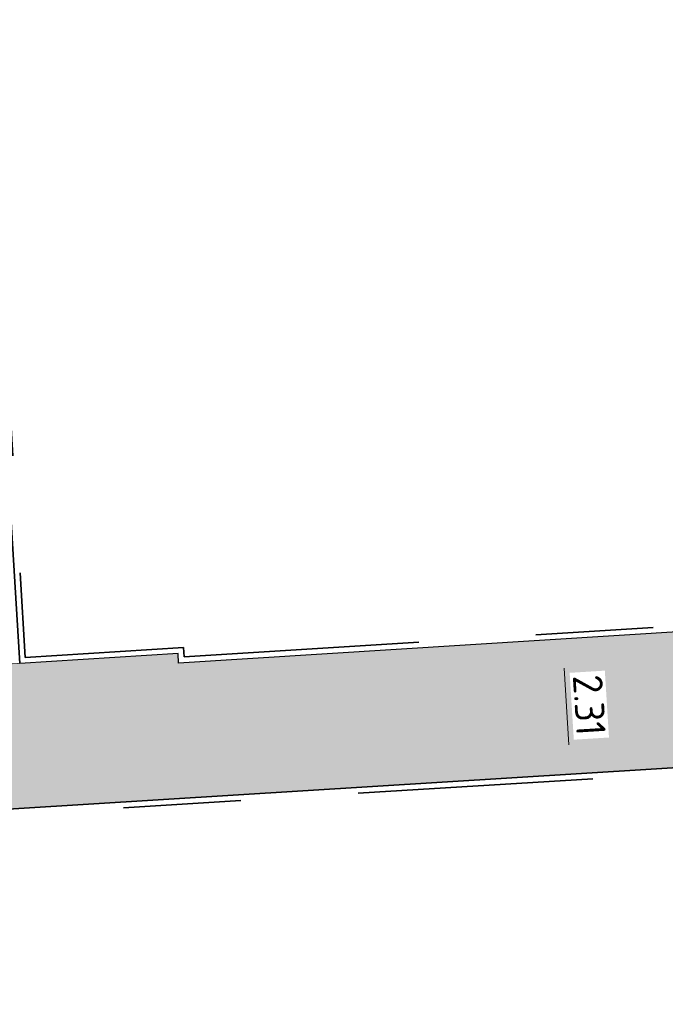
# Model space of a CAD drawing. Header units: metres. Extents: x 162305 to 163132, y 502542 to 502928.
# Tile 191 of 222: x 162512 to 162523, y 502826 to 502843. Entities that reach past the tile are written whole.
import ezdxf

# ---------------------------------------------------------------- set-up
doc = ezdxf.new("R2010")
doc.units = ezdxf.units.M
doc.linetypes.add('VH-OPSLUITBAND-SO', pattern=[10, 4, -2, 2, -2])
for name, color, linetype, lineweight in [('N-WB-BANDEN-VOORKANTBAND', 2, 'Continuous', 30), ('N-WE-GR-GRAS-A-200', 62, 'Continuous', 18), ('N-WE-VH-KANTOPSLUITING_VOORKANTBAND-G', 50, 'Continuous', 35), ('N-WE-VH-OPENVERHARDING_TEGEL-A', 92, 'Continuous', 18), ('X-XX-AL-M', 7, 'Continuous', 18)]:
    doc.layers.add(name, color=color, linetype=linetype, lineweight=lineweight)
doc.layers.add('N-WE-VH-KANTOPSLUITING_OPSLUITBAND_100X200-G', color=150, linetype='VH-OPSLUITBAND-SO', lineweight=35, true_color=0x007fff)
doc.layers.add('X-XX-AL-HULPLIJN 01-G', color=1, linetype='Continuous', lineweight=18, true_color=0xff0000, plot=False)
doc.styles.add('NLCS-ISO-M200-T25', font='NLCS-ISO.ttf', dxfattribs={"height": 0.5})
doc.dimstyles.new('NLCS-M200-T25-PIJL_L2_H2', dxfattribs={"dimscale": 0.2, "dimtxt": 2.5, "dimasz": 2.5, "dimexe": 2, "dimexo": 2, "dimgap": 0.7, "dimtad": 1, "dimzin": 0, "dimdsep": 46, "dimtxsty": 'NLCS-ISO-M200-T25', "dimcen": 0, "dimdle": 2, "dimclrd": 256, "dimclre": 256, "dimclrt": 256, "dimazin": 0, "dimtfac": 1, "dimtdec": 3, "dimtofl": 0, "dimtmove": 0, "dimatfit": 3, "dimfxl": 2, "dimfxlon": 1, "dimtfillclr": 256, "dimtolj": 1, "dimtzin": 0, "dimlwd": -1, "dimlwe": -1, "dimarcsym": 0})

# ---------------------------------------------------------------- blocks, each defined once
blk = doc.blocks.new('*D416')
at = {"layer": 'Defpoints', "color": 0, "transparency": 16777216}
for p in [(162521.536045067, 502832.250035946), (162521.6791289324, 502829.9473125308), (162521.7831566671, 502829.9537764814)]:
    blk.add_point(p, dxfattribs=at)
at = {"layer": 'X-XX-AL-M', "transparency": 16777216}
for p, q in [((162521.536045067, 502832.250035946), (162521.9352750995, 502832.274842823)), ((162521.5670536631, 502831.7509984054), (162521.6481203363, 502830.4463500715)), ((162521.6791289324, 502829.9473125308), (162521.2798988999, 502829.9225056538))]:
    blk.add_line(p, q, dxfattribs=at)
for points in [[(162521.6502265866, 502831.7561665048), (162521.4838807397, 502831.745830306), (162521.536045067, 502832.250035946)], [(162521.7312932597, 502830.4515181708), (162521.5649474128, 502830.4411819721), (162521.6791289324, 502829.9473125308)]]:
    blk.add_solid(points, dxfattribs=at)
at = {"layer": 'X-XX-AL-M', "transparency": 16777216, "insert": (162521.9968362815, 502831.1228609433), "char_height": 0.5, "attachment_point": 5, "rotation": 273.5556050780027, "style": 'NLCS-ISO-M200-T25', "bg_fill": 3, "box_fill_scale": 1.1, "bg_fill_color": 256, "bg_fill_true_color": 13158600, "bg_fill_transparency": 0}
blk.add_mtext('\\A1;2.31', dxfattribs=at)

msp = doc.modelspace()

# ---------------------------------------------------------------- hatches: boundary and pattern name
at = {"layer": 'N-WE-GR-GRAS-A-200'}
h = msp.add_hatch(dxfattribs=at)
h.set_pattern_fill('AGR-GRAS_02-SO', color=256, scale=0.2, style=0, pattern_type=2)
h.set_pattern_definition([(0, (0, 0), (2, 2), [0.5, -1.5]), (0, (1.1, 1.2), (2, 2), [0.5, -1.5]), (90, (0.2, 0.7000000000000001), (-2, 2), [0.5, -1.5]), (90, (1, 1.4), (-2, 2), [0.5, -1.5]), (45, (0.4, 1.4), (0, 2.00000000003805), [0.5, -2.328427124]), (135, (1.1, 0), (-2.00000000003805, 0), [0.5, -2.328427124]), (26.56505119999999, (0.5, 0.6000000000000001), (2.000000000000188, 8.001289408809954e-10), [0.5, -3.972135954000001]), (26.56505119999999, (1.4, 1.6), (2.000000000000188, 8.001289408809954e-10), [0.5, -3.972135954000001]), (63.43494882, (1.4, 0), (1.019972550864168e-10, 2.000000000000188), [0.4999999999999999, -3.972135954]), (63.43494882, (0.5, 0.9), (1.019972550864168e-10, 2.000000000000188), [0.4999999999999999, -3.972135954]), (63.43494882, (1.2, 0.4), (1.019972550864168e-10, 2.000000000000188), [0.4999999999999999, -3.972135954]), (116.5650512, (0, 1.1), (-8.00129740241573e-10, 2.000000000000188), [0.4999999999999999, -3.972135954]), (153.43494882, (0.4, 0.3), (-2.000000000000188, 1.019979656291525e-10), [0.5, -3.972135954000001])])
h.paths.add_polyline_path([(162421.5165590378, 502819.7260517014), (162435.0341480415, 502820.5761715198), (162435.1688183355, 502820.4316233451), (162435.3426501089, 502820.2749681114), (162435.552850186, 502820.1206294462), (162435.8967156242, 502819.9441172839), (162436.2277402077, 502819.8405780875), (162436.6488709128, 502819.7886927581), (162442.0138132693, 502820.0949395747), (162442.1810611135, 502820.2103278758), (162442.3248732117, 502817.9525913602), (162445.007909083, 502818.1234939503), (162446.2444226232, 502817.2507322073), (162443.1915292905, 502817.0609060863), (162443.5109028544, 502811.9245559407), (162442.5054510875, 502811.8576059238), (162442.17, 502817.226), (162424.634, 502816.1300000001), (162424.643, 502815.982), (162424.9671399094, 502810.7714661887), (162422.0807124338, 502810.5898051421)])
edge = h.paths.add_edge_path(flags=16)
edge.add_ellipse((162362.043387, 502852.5697739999), major_axis=(-0.002383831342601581, 0.03742427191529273), ratio=0.9992283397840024, start_angle=0, end_angle=360, ccw=False)
edge = h.paths.add_edge_path(flags=16)
edge.add_ellipse((162362.5847170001, 502843.0740939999), major_axis=(-0.002383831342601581, 0.03742427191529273), ratio=0.9992283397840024, start_angle=0, end_angle=360, ccw=False)
edge = h.paths.add_edge_path(flags=16)
edge.add_ellipse((162361.374981, 502862.4700579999), major_axis=(-0.002383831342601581, 0.03742427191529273), ratio=0.9992283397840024, start_angle=0, end_angle=360, ccw=False)
h.paths.add_polyline_path([(162362.2190213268, 502859.5504481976), (162362.3188333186, 502859.5565773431), (162363.5149332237, 502840.0783135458), (162363.4151212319, 502840.0721844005), (162363.4427023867, 502839.6230304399), (162363.5425143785, 502839.6291595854), (162363.6292576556, 502838.2165615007), (162362.8224999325, 502838.1585549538), (162362.7862460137, 502838.484052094), (162362.7876825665, 502838.4841989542), (162362.7580411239, 502838.7741446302), (162362.163, 502845.4909999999), (162360.89836909, 502866.6763346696), (162361.8778000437, 502866.7387219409), (162362.2912521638, 502860.0057313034), (162362.191440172, 502859.9996021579)])
h.paths.add_polyline_path([(162370.3601271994, 502859.1295107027), (162370.1821962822, 502861.9228857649), (162370.463, 502861.9199999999), (162370.486, 502861.4019999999), (162370.7786257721, 502861.4149999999), (162370.814, 502860.8959999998), (162371.3365986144, 502860.9349999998), (162371.387, 502859.961), (162371.777, 502859.9789999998), (162371.7795167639, 502859.2226011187)])
edge = h.paths.add_edge_path(flags=16)
edge.add_ellipse((162389.543764, 502924.3068979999), major_axis=(-0.002385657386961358, 0.03745293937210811), ratio=0.9992283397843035, start_angle=0, end_angle=360, ccw=False)
edge = h.paths.add_edge_path(flags=16)
edge.add_ellipse((162379.964316, 502923.7109299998), major_axis=(-0.002385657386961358, 0.03745293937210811), ratio=0.9992283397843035, start_angle=0, end_angle=360, ccw=False)
h.paths.add_polyline_path([(162371.042, 502923.0409999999), (162371.029, 502923.5469999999), (162371.0223638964, 502923.6548720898), (162398.1123599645, 502925.3046281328), (162398.1452615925, 502924.7643634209)])
edge = h.paths.add_edge_path(flags=16)
edge.add_ellipse((162472.361153, 502871.472719), major_axis=(-0.002385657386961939, 0.03745293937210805), ratio=0.9992283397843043, start_angle=0, end_angle=360, ccw=False)
edge = h.paths.add_edge_path(flags=16)
edge.add_ellipse((162472.2864730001, 502872.403486), major_axis=(-0.002385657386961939, 0.03745293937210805), ratio=0.9992283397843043, start_angle=0, end_angle=360, ccw=False)
edge = h.paths.add_edge_path(flags=16)
edge.add_ellipse((162481.3114880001, 502872.9735409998), major_axis=(-0.002385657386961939, 0.03745293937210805), ratio=0.9992283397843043, start_angle=0, end_angle=360, ccw=False)
edge = h.paths.add_edge_path(flags=16)
edge.add_ellipse((162481.4002010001, 502872.0775119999), major_axis=(-0.002385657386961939, 0.03745293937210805), ratio=0.9992283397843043, start_angle=0, end_angle=360, ccw=False)
edge = h.paths.add_edge_path(flags=16)
edge.add_ellipse((162491.4805440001, 502873.637313), major_axis=(-0.002385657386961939, 0.03745293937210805), ratio=0.9992283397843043, start_angle=0, end_angle=360, ccw=False)
edge = h.paths.add_edge_path()
edge.add_line((162491.6143036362, 502871.717545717), (162490.495948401, 502871.6572610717))
edge.add_line((162490.495948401, 502871.6572610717), (162490.4911206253, 502871.770458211))
edge.add_line((162490.4911206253, 502871.770458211), (162478.1572766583, 502870.9921482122))
edge.add_line((162478.1572766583, 502870.9921482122), (162470.9743753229, 502870.6049558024))
edge.add_line((162470.9743753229, 502870.6049558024), (162470.8563556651, 502872.5000220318))
edge.add_line((162470.8563556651, 502872.5000220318), (162485.6270000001, 502873.4150000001))
edge.add_line((162485.6270000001, 502873.4150000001), (162493.227, 502873.874))
edge.add_line((162493.227, 502873.874), (162492.8458826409, 502880.3916842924))
edge.add_line((162492.8458826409, 502880.3916842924), (162493.9870089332, 502880.4646632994))
edge.add_line((162493.9870089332, 502880.4646632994), (162494.5185704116, 502871.8740994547))
edge.add_line((162494.5185704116, 502871.8740994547), (162491.6457403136, 502871.7192403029))
edge.add_ellipse((162491.6281880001, 502871.7524060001), major_axis=(-0.002385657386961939, 0.03745293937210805), ratio=0.9992283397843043, start_angle=204.2610710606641, end_angle=514.6215030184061)
h.paths.add_polyline_path([(162503.0755587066, 502855.4427169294), (162503.1753678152, 502855.4488928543), (162503.1815437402, 502855.3490837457), (162507.7228581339, 502855.6300883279), (162508.3250288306, 502845.8984091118), (162508.8258166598, 502845.9293965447), (162509.9220368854, 502845.9962164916), (162508.4797209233, 502869.3054814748), (162502.5611213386, 502868.9392541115), (162502.3616388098, 502868.2951169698), (162502.3731368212, 502866.8913389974)])
h.paths.add_polyline_path([(162538.7342247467, 502870.4526310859), (162538.7367962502, 502870.458550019), (162538.7430412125, 502870.4777147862), (162538.7473811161, 502870.496931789), (162538.7498959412, 502870.5159468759), (162538.7507036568, 502870.5345366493), (162538.7498980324, 502870.5531265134), (162538.7473853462, 502870.5721418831), (162538.7430476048, 502870.5913593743), (162538.7368047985, 502870.6105248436), (162538.7286236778, 502870.6293614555), (162538.7222540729, 502870.6408522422), (162538.7033428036, 502870.9382040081), (162537.9507959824, 502870.8903428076), (162537.9680789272, 502870.6185940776), (162537.964609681, 502870.6106081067), (162537.9583653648, 502870.5914438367), (162537.9540258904, 502870.5722273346), (162537.9515112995, 502870.5532127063), (162537.9507036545, 502870.5346233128), (162537.9515092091, 502870.5160338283), (162537.9540216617, 502870.4970189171), (162537.9583589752, 502870.4778019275), (162537.964601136, 502870.4586369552), (162537.9727813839, 502870.4398007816), (162537.9803143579, 502870.4262100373), (162537.9986571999, 502870.137795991), (162538.7512040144, 502870.1856571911)], flags=16)
edge = h.paths.add_edge_path(flags=16)
edge.add_ellipse((162531.9063522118, 502869.9819825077), major_axis=(-0.2500000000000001, 0), ratio=1, start_angle=-146.51130248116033, end_angle=206.7590416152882, ccw=False)
edge.add_line((162532.1148508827, 502870.1199256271), (162532.1295791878, 502870.0945423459))
edge = h.paths.add_edge_path(flags=16)
edge.add_ellipse((162511.918555, 502869.277477), major_axis=(-0.00238565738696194, 0.03745293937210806), ratio=0.9992283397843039, start_angle=0, end_angle=360, ccw=False)
edge = h.paths.add_edge_path(flags=16)
edge.add_ellipse((162522.496849, 502868.4620289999), major_axis=(-0.00238565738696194, 0.03745293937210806), ratio=0.9992283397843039, start_angle=0, end_angle=360, ccw=False)
edge = h.paths.add_edge_path(flags=16)
edge.add_ellipse((162522.447144, 502869.8904319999), major_axis=(-0.00238565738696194, 0.03745293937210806), ratio=0.9992283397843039, start_angle=0, end_angle=360, ccw=False)
edge = h.paths.add_edge_path(flags=16)
edge.add_ellipse((162532.378619, 502869.05672), major_axis=(-0.00238565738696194, 0.03745293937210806), ratio=0.9992283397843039, start_angle=0, end_angle=360, ccw=False)
edge = h.paths.add_edge_path()
edge.add_line((162511.9016605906, 502867.7473060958), (162510.2102112, 502867.6449842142))
edge.add_line((162510.2102112, 502867.6449842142), (162510.1085309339, 502869.3060766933))
edge.add_line((162510.1085309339, 502869.3060766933), (162538.7403474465, 502871.0777381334))
edge.add_line((162538.7403474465, 502871.0777381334), (162538.8441031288, 502869.3771517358))
edge.add_line((162538.8441031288, 502869.3771517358), (162511.9425193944, 502867.7497777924))
edge.add_ellipse((162511.920191, 502867.7799310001), major_axis=(-0.00238565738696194, 0.03745293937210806), ratio=0.9992283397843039, start_angle=212.895373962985, end_angle=506.7391838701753)
edge = h.paths.add_edge_path(flags=16)
edge.add_ellipse((162554.016631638, 502704.4069191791), major_axis=(-0.2500000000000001, 0), ratio=1, start_angle=-19.78060631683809, end_angle=333.4897362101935, ccw=False)
edge.add_line((162553.7813827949, 502704.4915240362), (162553.7929180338, 502704.5185087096))
edge = h.paths.add_edge_path()
edge.add_ellipse((162551.4431023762, 502714.7606002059), major_axis=(-0.5786424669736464, 0), ratio=1, start_angle=88.32756619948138, end_angle=98.42476321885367)
edge.add_line((162551.5278796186, 502714.1882018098), (162556.303, 502714.513))
edge.add_line((162556.303, 502714.513), (162556.577, 502710.1250000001))
edge.add_line((162556.577, 502710.1250000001), (162556.776, 502710.137))
edge.add_line((162556.776, 502710.137), (162556.8456714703, 502709.2360332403))
edge.add_line((162556.8456714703, 502709.2360332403), (162552.7317102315, 502708.9739843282))
edge.add_line((162552.7317102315, 502708.9739843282), (162552.9859847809, 502704.982074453))
edge.add_line((162552.9859847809, 502704.982074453), (162557.1540978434, 502705.2475726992))
edge.add_line((162557.1540978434, 502705.2475726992), (162557.1710000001, 502705.029))
edge.add_line((162557.1710000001, 502705.029), (162577.095, 502706.273))
edge.add_line((162577.095, 502706.273), (162577.2190000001, 502706.8259999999))
edge.add_line((162577.2190000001, 502706.8259999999), (162577.3048540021, 502705.3783479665))
edge.add_line((162577.3048540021, 502705.3783479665), (162549.7918656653, 502703.6927452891))
edge.add_line((162549.7918656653, 502703.6927452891), (162549.1598177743, 502713.8137040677))
edge.add_line((162549.1598177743, 502713.8137040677), (162549.361875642, 502713.8262496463))
edge.add_line((162549.361875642, 502713.8262496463), (162549.3556780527, 502713.9260674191))
edge.add_line((162549.3556780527, 502713.9260674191), (162550.2635827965, 502713.9824417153))
edge.add_ellipse((162550.2202014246, 502714.6810961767), major_axis=(-0.7000000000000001, 0), ratio=1, start_angle=93.55309047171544, end_angle=128.9931781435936)
edge.add_line((162550.6606609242, 502714.1370415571), (162551.426214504, 502714.1822042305))
edge = h.paths.add_edge_path(flags=16)
edge.add_ellipse((162508.182291, 502708.9626890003), major_axis=(-0.002385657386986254, 0.03745293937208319), ratio=0.9992283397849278, start_angle=0, end_angle=360, ccw=False)
edge = h.paths.add_edge_path(flags=16)
edge.add_ellipse((162498.418432, 502708.1386420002), major_axis=(-0.002385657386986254, 0.03745293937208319), ratio=0.9992283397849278, start_angle=0, end_angle=360, ccw=False)
edge = h.paths.add_edge_path(flags=16)
edge.add_ellipse((162487.92888, 502707.676082), major_axis=(-0.002385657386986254, 0.03745293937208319), ratio=0.9992283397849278, start_angle=0, end_angle=360, ccw=False)
edge = h.paths.add_edge_path(flags=16)
edge.add_ellipse((162478.21442, 502707.1048410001), major_axis=(-0.002385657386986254, 0.03745293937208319), ratio=0.9992283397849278, start_angle=0, end_angle=360, ccw=False)
h.paths.add_polyline_path([(162476.6849999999, 502707.0870000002), (162505.879, 502708.9120000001), (162539.79, 502710.978), (162539.8512384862, 502709.9872224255), (162476.7460532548, 502706.0992192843)])
edge = h.paths.add_edge_path(flags=16)
edge.add_ellipse((162395.834261, 502721.3618740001), major_axis=(-0.002383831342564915, 0.03742427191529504), ratio=0.999228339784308, start_angle=0, end_angle=360, ccw=False)
edge = h.paths.add_edge_path(flags=16)
edge.add_ellipse((162396.470102, 502711.1848960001), major_axis=(-0.002383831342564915, 0.03742427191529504), ratio=0.999228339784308, start_angle=0, end_angle=360, ccw=False)
edge = h.paths.add_edge_path()
edge.add_line((162395.3827017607, 502731.7149209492), (162396.765, 502708.907))
edge.add_line((162396.765, 502708.907), (162397.0362159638, 502704.3002450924))
edge.add_line((162397.0362159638, 502704.3002450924), (162396.2952306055, 502704.2557530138))
edge.add_line((162396.2952306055, 502704.2557530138), (162395.7976409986, 502704.6969723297))
edge.add_line((162395.7976409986, 502704.6969723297), (162394.0179850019, 502733.9348903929))
edge.add_line((162394.0179850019, 502733.9348903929), (162394.9004865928, 502734.9337845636))
edge.add_line((162394.9004865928, 502734.9337845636), (162395.1865293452, 502734.9517658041))
edge.add_line((162395.1865293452, 502734.9517658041), (162395.3786342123, 502731.7820354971))
edge.add_ellipse((162395.364097, 502731.7474740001), major_axis=(-0.002383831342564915, 0.03742427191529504), ratio=0.999228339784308, start_angle=333.5251489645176, end_angle=566.1216927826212)
edge = h.paths.add_edge_path(flags=16)
edge.add_ellipse((162599.331135, 502707.3641609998), major_axis=(-0.002385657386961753, 0.03745293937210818), ratio=0.9992283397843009, start_angle=0, end_angle=360, ccw=False)
edge = h.paths.add_edge_path(flags=16)
edge.add_ellipse((162589.564927, 502706.8229459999), major_axis=(-0.002385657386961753, 0.03745293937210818), ratio=0.9992283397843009, start_angle=0, end_angle=360, ccw=False)
edge = h.paths.add_edge_path()
edge.add_ellipse((162583.9606018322, 502706.2395809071), major_axis=(-0.25, 0), ratio=1, start_angle=93.48921757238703, end_angle=273.4892176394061)
edge.add_line((162583.9453866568, 502706.4891174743), (162583.9425624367, 502706.5354361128))
edge.add_line((162583.9425624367, 502706.5354361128), (162608.977, 502708.0619999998))
edge.add_line((162608.977, 502708.0619999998), (162609.0222481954, 502707.3215365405))
edge.add_line((162609.0222481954, 502707.3215365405), (162583.9881483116, 502705.7878047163))
edge.add_line((162583.9881483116, 502705.7878047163), (162583.9758170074, 502705.9900443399))
edge = h.paths.add_edge_path(flags=16)
edge.add_ellipse((162616.1438289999, 502666.5185710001), major_axis=(-0.002383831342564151, 0.03742427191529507), ratio=0.9992283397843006, start_angle=0, end_angle=360, ccw=False)
edge = h.paths.add_edge_path(flags=16)
edge.add_ellipse((162615.418174, 502676.4011740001), major_axis=(-0.002383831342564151, 0.03742427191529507), ratio=0.9992283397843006, start_angle=0, end_angle=360, ccw=False)
edge = h.paths.add_edge_path()
edge.add_ellipse((162615.4285143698, 502664.8072041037), major_axis=(-0.25, 0), ratio=1, start_angle=33.48920055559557, end_angle=333.4892346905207)
edge.add_line((162615.2048017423, 502664.9187955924), (162615.1525454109, 502664.9448619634))
edge.add_line((162615.1525454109, 502664.9448619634), (162613.958497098, 502684.041838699))
edge.add_line((162613.958497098, 502684.041838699), (162615.1414976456, 502684.115805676))
edge.add_line((162615.1414976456, 502684.115805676), (162615.159, 502683.7990000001))
edge.add_line((162615.159, 502683.7990000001), (162616.3066053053, 502665.5481842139))
edge.add_line((162616.3066053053, 502665.5481842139), (162616.3033225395, 502665.5336481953))
edge.add_line((162616.3033225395, 502665.5336481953), (162616.3008077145, 502665.514633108))
edge.add_line((162616.3008077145, 502665.514633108), (162616.2999999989, 502665.4960433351))
edge.add_line((162616.2999999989, 502665.4960433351), (162616.3008056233, 502665.4774534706))
edge.add_line((162616.3008056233, 502665.4774534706), (162616.3033183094, 502665.4584381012))
edge.add_line((162616.3033183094, 502665.4584381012), (162616.3076560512, 502665.4392206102))
edge.add_line((162616.3076560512, 502665.4392206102), (162616.3138988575, 502665.4200551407))
edge.add_line((162616.3138988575, 502665.4200551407), (162616.314791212, 502665.4180005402))
edge.add_line((162616.314791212, 502665.4180005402), (162616.722, 502658.942))
edge.add_line((162616.722, 502658.942), (162615.5333526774, 502658.8544320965))
edge.add_line((162615.5333526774, 502658.8544320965), (162615.1717733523, 502664.6373404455))
edge.add_line((162615.1717733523, 502664.6373404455), (162615.2200169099, 502664.6692591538))
h.paths.add_polyline_path([(162613.8066207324, 502655.3830135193), (162613.5983157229, 502658.7118775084), (162613.6383711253, 502658.7148283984), (162613.9336933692, 502653.9916007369), (162582.143659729, 502652.0176703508), (162582.0627495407, 502653.3171170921)])
h.paths.add_polyline_path([(162630.4243863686, 502647.5564365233), (162630.6988101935, 502642.625785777), (162628.400261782, 502642.4938657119), (162627.7770362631, 502642.4580970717), (162627.7860277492, 502642.2775601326), (162603.4329293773, 502640.7654094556), (162603.1143130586, 502645.8967066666), (162602.0771908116, 502645.8411463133), (162602.1052835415, 502645.3920240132), (162602.140627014, 502645.3942347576), (162602.4673671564, 502640.0490361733), (162633.8554516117, 502641.9628847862), (162634.1446303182, 502641.9819357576), (162633.8808725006, 502644.367061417), (162633.7172807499, 502644.9995907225), (162633.3784737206, 502645.7268571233), (162632.876258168, 502646.363503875), (162632.2858631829, 502646.8539192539), (162631.6236958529, 502647.2106270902)])
edge = h.paths.add_edge_path(flags=16)
edge.add_ellipse((162567.844551, 502652.1996749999), major_axis=(-0.002385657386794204, 0.03745293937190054), ratio=0.9992283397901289, start_angle=0, end_angle=360, ccw=False)
edge = h.paths.add_edge_path()
edge.add_line((162548.0456737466, 502650.7682154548), (162548.0302749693, 502651.0150177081))
edge.add_line((162548.0302749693, 502651.0150177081), (162549.486, 502651.1087671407))
edge.add_line((162549.486, 502651.1087671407), (162549.486, 502650.5171653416))
edge.add_line((162549.486, 502650.5171653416), (162550.286, 502650.5171653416))
edge.add_line((162550.286, 502650.5171653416), (162550.286, 502651.1602875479))
edge.add_line((162550.286, 502651.1602875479), (162558.5596133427, 502651.6931124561))
edge.add_ellipse((162558.586846, 502651.7189099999), major_axis=(-0.002385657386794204, 0.03745293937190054), ratio=0.9992283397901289, start_angle=129.7834060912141, end_angle=230.2967654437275)
edge.add_line((162558.6171626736, 502651.6968186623), (162573.8774278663, 502652.679587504))
edge.add_line((162573.8774278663, 502652.679587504), (162573.9442433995, 502651.6087087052))
edge.add_line((162573.9442433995, 502651.6087087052), (162548.0933813, 502650.003587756))
edge.add_line((162548.0933813, 502650.003587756), (162548.0496484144, 502650.7045118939))
edge.add_ellipse((162548.027968, 502650.7351350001), major_axis=(-0.002385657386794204, 0.03745293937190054), ratio=0.9992283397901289, start_angle=211.6726546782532, end_angle=328.1783617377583)
edge = h.paths.add_edge_path(flags=16)
edge.add_ellipse((162430.664854, 502659.8648859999), major_axis=(-0.002385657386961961, 0.03745293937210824), ratio=0.999228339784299, start_angle=0, end_angle=360, ccw=False)
edge = h.paths.add_edge_path(flags=16)
edge.add_ellipse((162420.419076, 502659.6422339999), major_axis=(-0.002385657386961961, 0.03745293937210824), ratio=0.999228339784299, start_angle=0, end_angle=360, ccw=False)
edge = h.paths.add_edge_path(flags=16)
edge.add_ellipse((162411.255758, 502659.1550639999), major_axis=(-0.002385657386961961, 0.03745293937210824), ratio=0.999228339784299, start_angle=0, end_angle=360, ccw=False)
h.paths.add_polyline_path([(162435.5066193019, 502661.0433013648), (162435.3233302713, 502659.8573135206), (162409.6329158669, 502658.2621252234), (162409.5620526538, 502659.4211363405), (162417.3110000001, 502659.9086496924), (162417.3110000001, 502659.5641653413), (162418.1110000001, 502659.5641653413), (162418.1110000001, 502659.9623525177)])
edge = h.paths.add_edge_path()
edge.add_arc((162406.536, 502665.135), 0.2500000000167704, 314.1360549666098, 386.7590416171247)
edge.add_line((162406.759226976, 502665.2475598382), (162406.7444974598, 502665.27294495))
edge.add_arc((162406.5359999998, 502665.135), 0.2500000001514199, 33.48920055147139, 53.15212306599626)
edge.add_line((162406.685923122, 502665.3350576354), (162405.617, 502682.119))
edge.add_line((162405.617, 502682.119), (162404.587, 502699.361))
edge.add_line((162404.587, 502699.361), (162405.1143578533, 502699.3935952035))
edge.add_line((162405.1143578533, 502699.3935952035), (162407.5658656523, 502659.2976883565))
edge.add_line((162407.5658656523, 502659.2976883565), (162407.0728233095, 502659.2672141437))
edge.add_line((162407.0728233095, 502659.2672141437), (162407.068, 502659.3430000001))
edge.add_line((162407.068, 502659.3430000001), (162407.062, 502659.4299999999))
edge.add_line((162407.062, 502659.4299999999), (162406.7100911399, 502664.9555779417))
h.paths.add_polyline_path([(162384.1750049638, 502626.9891315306), (162385.0461632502, 502626.5921299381), (162372.824584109, 502599.0138271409), (162371.3350000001, 502595.4950000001), (162370.7215316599, 502593.4947695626), (162370.3940593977, 502591.742593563), (162370.27, 502590.8190000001), (162370.22, 502589.0400000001), (162370.38, 502587.0300000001), (162370.565, 502585.909), (162371.415, 502583.295), (162372.1925058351, 502581.7065360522), (162370.9084498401, 502584.3298946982), (162369.965918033, 502586.8058962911), (162369.7468094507, 502588.0398939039), (162369.6159284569, 502589.5431637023), (162369.6091660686, 502591.0279743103), (162369.7646776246, 502592.5846402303), (162370.1565436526, 502594.4288020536), (162370.7452851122, 502596.21519706), (162373.7388263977, 502603.1545829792), (162382.0728048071, 502622.3892297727), (162383.9823001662, 502627.0156439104)])
h.paths.add_polyline_path([(162633.5463762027, 502600.5126540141), (162633.8283551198, 502595.9714000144), (162634.9231162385, 502596.039376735), (162635.3607743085, 502596.0881576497), (162635.8073451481, 502596.2543479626), (162636.1271517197, 502596.4813361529), (162636.3947428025, 502596.7820698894), (162636.6092821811, 502597.1852952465), (162636.6796266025, 502597.5214881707), (162636.6916618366, 502597.8519463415), (162636.4580000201, 502601.6318122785), (162636.458, 502601.6900000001), (162604.9018155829, 502599.7525513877), (162604.8522315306, 502599.7495070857), (162605.1491306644, 502595.6509770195), (162605.3252974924, 502595.0911310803), (162605.5291921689, 502594.7712351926), (162606.0306337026, 502594.3268080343), (162606.4894983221, 502594.1006345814), (162606.9796067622, 502594.0141961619), (162607.3978853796, 502594.0296818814), (162607.3792933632, 502594.3291052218), (162607.4791011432, 502594.3353025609), (162607.1971222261, 502598.8765565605)])
at = {"layer": 'N-WE-VH-OPENVERHARDING_TEGEL-A', "true_color": 0x333333}
h = msp.add_hatch(dxfattribs=at)
h.set_pattern_fill('AVH-TEGEL_300X300_HALFST', color=250, angle=3.036056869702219, pattern_type=2)
h.set_pattern_definition([(3.036056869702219, (0, 0), (0.2916342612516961, 0.1656787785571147), [0.3, -0.3]), (93.0360568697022, (0, 0), (-0.2995789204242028, -0.01588931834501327), [])])
h.paths.add_polyline_path([(162541.0442036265, 502834.9589296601), (162541.1237633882, 502833.7079696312), (162541.2799311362, 502831.1652436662), (162510.956792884, 502829.2810608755), (162510.8039293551, 502831.7392081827), (162514.9974338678, 502831.9999361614), (162515.0074851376, 502831.8399285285), (162539.7617208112, 502833.3949262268)])

# ---------------------------------------------------------------- linework, layer by layer
at = {"layer": 'N-WB-BANDEN-VOORKANTBAND', "flags": 128}
msp.add_lwpolyline([(162539.7617208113, 502833.3949262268), (162515.0074345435, 502831.8399253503), (162514.9974338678, 502831.9999361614), (162512.3023057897, 502831.8309281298)], dxfattribs=at)
at = {"layer": 'N-WE-VH-KANTOPSLUITING_OPSLUITBAND_100X200-G'}
for points in [[(162510.1085309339, 502869.3060766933), (162512.396, 502831.937), (162515.091, 502832.1060000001), (162515.101, 502831.946), (162539.712, 502833.492), (162540.942, 502834.992), (162538.7342523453, 502871.1776386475)], [(162542.0171017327, 502831.1108562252), (162487.398, 502827.717), (162489.026, 502798.7800000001)]]:
    msp.add_lwpolyline(points, dxfattribs=at)
at = {"layer": 'N-WE-VH-KANTOPSLUITING_VOORKANTBAND-G'}
for points in [[(162539.7617208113, 502833.3949262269), (162541.0442036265, 502834.9589296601), (162538.834066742, 502871.1837284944), (162510.0026119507, 502869.399713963), (162512.3023057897, 502831.8309281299)], [(162535.0208102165, 502818.6361673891), (162534.9508550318, 502819.7089190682), (162535.3807506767, 502819.7354828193), (162542.3874769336, 502826.807579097), (162542.1106431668, 502831.2168614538), (162487.2925735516, 502827.8106420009), (162488.9318061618, 502798.6739871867), (162536.1323174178, 502801.5913804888), (162535.0143029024, 502818.7359560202)]]:
    msp.add_lwpolyline(points, dxfattribs=at)
at = {"layer": 'X-XX-AL-HULPLIJN 01-G', "flags": 128}
msp.add_lwpolyline([(162541.0442036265, 502834.9589296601), (162541.1237633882, 502833.7079696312), (162541.2799311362, 502831.1652436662), (162510.956792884, 502829.2810608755), (162510.8039293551, 502831.7392081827), (162514.9974338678, 502831.9999361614), (162515.0074851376, 502831.8399285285), (162539.7617208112, 502833.3949262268)], close=True, dxfattribs=at)

# ---------------------------------------------------------------- next in the draw order: dimensions: what is measured, and where the dimension line sits
at = {"layer": 'X-XX-AL-M'}
dim = msp.add_linear_dim(base=(162521.6791289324, 502829.9473125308), p1=(162521.536045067, 502832.250035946), p2=(162521.7831566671, 502829.9537764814), angle=93.55560507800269, dimstyle='NLCS-M200-T25-PIJL_L2_H2', override={"dimtfill": 1}, dxfattribs=at)
dim.commit()
dim.dimension.update_dxf_attribs({"geometry": '*D416', "text_midpoint": (162521.9968362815, 502831.1228609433)})

doc.saveas('drawing.dxf')
